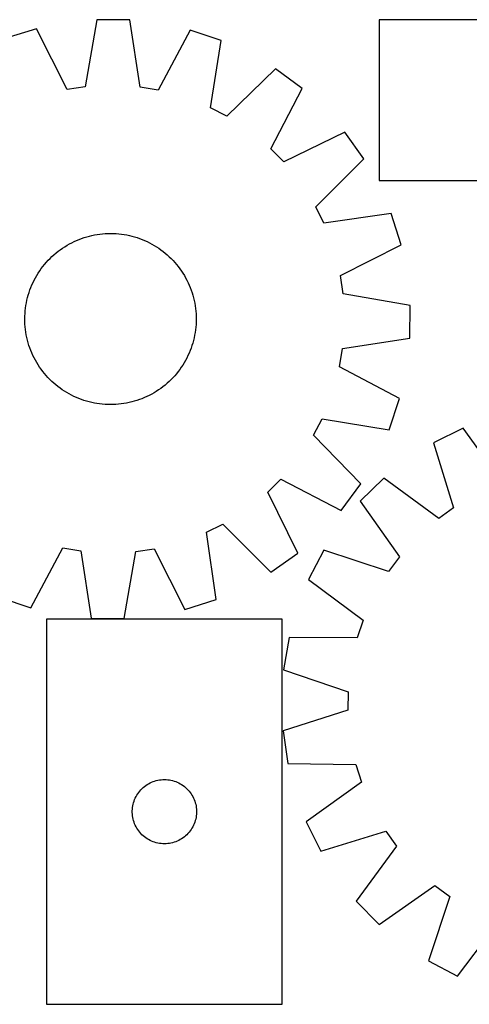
# Model space of a CAD drawing. Header units: millimetres. Extents: x 7 to 1493, y 7 to 467.
# Tile 4 of 5: x 1026 to 1236, y 7 to 467. Entities that reach past the tile are written whole.
import ezdxf

# ---------------------------------------------------------------- set-up
doc = ezdxf.new("R2010")
doc.units = ezdxf.units.MM
doc.layers.add('CUT', color=7, linetype='CONTINUOUS', true_color=0x000000)

msp = doc.modelspace()

# ---------------------------------------------------------------- linework, layer by layer
at = {"layer": 'CUT'}
for p, q in [((1061.677946, 466.553098), (1056.243307, 435.257101)), ((1077.063325, 466.409374), (1061.677946, 466.553098)), ((1081.912355, 435.01731), (1077.063325, 466.409374)), ((1493.428178, 466.47956), (1193.428178, 466.47956)), ((1193.428178, 466.47956), (1193.428178, 391.47956)), ((1033.449985, 462.352139), (1018.773207, 457.734486)), ((1047.762367, 433.994945), (1033.449985, 462.352139)), ((1105.207878, 461.681803), (1090.368235, 433.596937)), ((1119.79583, 456.79077), (1105.207878, 461.681803)), ((1114.70685, 425.43671), (1119.79583, 456.79077)), ((1145.101992, 443.597438), (1122.309951, 421.472844)), ((1157.464546, 434.437863), (1145.101992, 443.597438)), ((1056.243307, 435.257101), (1047.762367, 433.994945)), ((1090.368235, 433.596937), (1081.912355, 435.01731)), ((1142.935701, 406.190962), (1157.464546, 434.437863)), ((1122.309951, 421.472844), (1114.70685, 425.43671)), ((1177.455172, 414.070225), (1148.941778, 400.071614)), ((1186.382195, 401.538712), (1177.455172, 414.070225)), ((1148.941778, 400.071614), (1142.935701, 406.190962)), ((1163.83567, 379.163973), (1186.382195, 401.538712)), ((1193.428178, 391.47956), (1393.428178, 391.47956)), ((1167.656806, 371.488148), (1163.83567, 379.163973)), ((1199.100464, 375.990494), (1167.656806, 371.488148)), ((1203.718117, 361.313716), (1199.100464, 375.990494)), ((1051.087519, 362.917235), (1052.233543, 363.432634)), ((1052.233543, 363.432634), (1053.395191, 363.911781)), ((1053.395191, 363.911781), (1054.571315, 364.354204)), ((1054.571315, 364.354204), (1055.760757, 364.759465)), ((1055.760757, 364.759465), (1056.96234, 365.127165)), ((1056.96234, 365.127165), (1058.174881, 365.456941)), ((1058.174881, 365.456941), (1059.397182, 365.748467)), ((1059.397182, 365.748467), (1060.628036, 366.001456)), ((1060.628036, 366.001456), (1061.86623, 366.215658)), ((1061.86623, 366.215658), (1063.110542, 366.390862)), ((1063.110542, 366.390862), (1064.359742, 366.526895)), ((1064.359742, 366.526895), (1065.612599, 366.623622)), ((1065.612599, 366.623622), (1066.867876, 366.680948)), ((1066.867876, 366.680948), (1068.124335, 366.698817)), ((1068.124335, 366.698817), (1069.380734, 366.677211)), ((1069.380734, 366.677211), (1070.635835, 366.616151)), ((1070.635835, 366.616151), (1071.888399, 366.515697)), ((1071.888399, 366.515697), (1073.137189, 366.375949)), ((1073.137189, 366.375949), (1074.380974, 366.197044)), ((1074.380974, 366.197044), (1075.618525, 365.97916)), ((1075.618525, 365.97916), (1076.848622, 365.72251)), ((1076.848622, 365.72251), (1078.07005, 365.427349)), ((1078.07005, 365.427349), (1079.281604, 365.093968)), ((1079.281604, 365.093968), (1080.482089, 364.722695)), ((1080.482089, 364.722695), (1081.670319, 364.313897)), ((1081.670319, 364.313897), (1082.845122, 363.867978)), ((1082.845122, 363.867978), (1084.005339, 363.385377)), ((1043.595595, 358.341492), (1044.601588, 359.094476)), ((1044.601588, 359.094476), (1045.630736, 359.815489)), ((1045.630736, 359.815489), (1046.682025, 360.50382)), ((1046.682025, 360.50382), (1047.754415, 361.15879)), ((1047.754415, 361.15879), (1048.84685, 361.779752)), ((1048.84685, 361.779752), (1049.95825, 362.366093)), ((1049.95825, 362.366093), (1051.087519, 362.917235)), ((1084.005339, 363.385377), (1085.149825, 362.866572)), ((1085.149825, 362.866572), (1086.27745, 362.312073)), ((1086.27745, 362.312073), (1087.387101, 361.722428)), ((1087.387101, 361.722428), (1088.477683, 361.098219)), ((1088.477683, 361.098219), (1089.548121, 360.440062)), ((1089.548121, 360.440062), (1090.597357, 359.748606)), ((1090.597357, 359.748606), (1091.624356, 359.024535)), ((1091.624356, 359.024535), (1092.628105, 358.268562)), ((1175.360923, 347.001333), (1203.718117, 361.313716)), ((1038.946854, 354.124085), (1039.822669, 355.025171)), ((1039.822669, 355.025171), (1040.726355, 355.898301)), ((1040.726355, 355.898301), (1041.657022, 356.742616)), ((1041.657022, 356.742616), (1042.61375, 357.557281)), ((1042.61375, 357.557281), (1043.595595, 358.341492)), ((1092.628105, 358.268562), (1093.607613, 357.481433)), ((1093.607613, 357.481433), (1094.561913, 356.663926)), ((1094.561913, 356.663926), (1095.490063, 355.816847)), ((1095.490063, 355.816847), (1096.391149, 354.941032)), ((1096.391149, 354.941032), (1097.264279, 354.037345)), ((1035.015094, 349.231379), (1035.739166, 350.258378)), ((1035.739166, 350.258378), (1036.495139, 351.262127)), ((1036.495139, 351.262127), (1037.282267, 352.241635)), ((1037.282267, 352.241635), (1038.099775, 353.195935)), ((1038.099775, 353.195935), (1038.946854, 354.124085)), ((1097.264279, 354.037345), (1098.108594, 353.106679)), ((1098.108594, 353.106679), (1098.923259, 352.149951)), ((1098.923259, 352.149951), (1099.70747, 351.168106)), ((1099.70747, 351.168106), (1100.460454, 350.162113)), ((1100.460454, 350.162113), (1101.181467, 349.132964)), ((1032.451628, 344.911472), (1033.041273, 346.021123)), ((1033.041273, 346.021123), (1033.665482, 347.111705)), ((1033.665482, 347.111705), (1034.323639, 348.182143)), ((1034.323639, 348.182143), (1035.015094, 349.231379)), ((1101.181467, 349.132964), (1101.869798, 348.081676)), ((1101.869798, 348.081676), (1102.524768, 347.009285)), ((1102.524768, 347.009285), (1103.14573, 345.916851)), ((1103.14573, 345.916851), (1103.732071, 344.805451)), ((1176.623079, 338.520394), (1175.360923, 347.001333)), ((1030.449803, 340.304341), (1030.895723, 341.479144)), ((1030.895723, 341.479144), (1031.378323, 342.639361)), ((1031.378323, 342.639361), (1031.897129, 343.783847)), ((1031.897129, 343.783847), (1032.451628, 344.911472)), ((1103.732071, 344.805451), (1104.283213, 343.676181)), ((1104.283213, 343.676181), (1104.798612, 342.530157)), ((1104.798612, 342.530157), (1105.277759, 341.36851)), ((1105.277759, 341.36851), (1105.720182, 340.192385)), ((1029.04119, 335.482644), (1029.336352, 336.704072)), ((1029.336352, 336.704072), (1029.669733, 337.915626)), ((1029.669733, 337.915626), (1030.041006, 339.116111)), ((1030.041006, 339.116111), (1030.449803, 340.304341)), ((1105.720182, 340.192385), (1106.125443, 339.002944)), ((1106.125443, 339.002944), (1106.493143, 337.80136)), ((1106.493143, 337.80136), (1106.822919, 336.58882)), ((1106.822919, 336.58882), (1107.114445, 335.366519)), ((1207.919076, 333.085755), (1176.623079, 338.520394)), ((1028.248004, 330.522421), (1028.387752, 331.771211)), ((1028.387752, 331.771211), (1028.566656, 333.014996)), ((1028.566656, 333.014996), (1028.784541, 334.252547)), ((1028.784541, 334.252547), (1029.04119, 335.482644)), ((1107.114445, 335.366519), (1107.367434, 334.135664)), ((1107.367434, 334.135664), (1107.581636, 332.89747)), ((1107.581636, 332.89747), (1107.75684, 331.653159)), ((1107.75684, 331.653159), (1107.892873, 330.403958)), ((1207.775352, 317.700376), (1207.919076, 333.085755)), ((1028.064884, 326.758357), (1028.08649, 328.014756)), ((1028.082752, 325.501898), (1028.064884, 326.758357)), ((1028.08649, 328.014756), (1028.14755, 329.269857)), ((1028.14755, 329.269857), (1028.248004, 330.522421)), ((1107.892873, 330.403958), (1107.9896, 329.151101)), ((1107.9896, 329.151101), (1108.046926, 327.895824)), ((1108.064795, 326.639366), (1108.043189, 325.382966)), ((1108.046926, 327.895824), (1108.064795, 326.639366)), ((1028.140079, 324.246621), (1028.082752, 325.501898)), ((1028.236806, 322.993764), (1028.140079, 324.246621)), ((1028.372838, 321.744564), (1028.236806, 322.993764)), ((1107.881675, 322.875302), (1107.741927, 321.626511)), ((1107.982129, 324.127865), (1107.881675, 322.875302)), ((1108.043189, 325.382966), (1107.982129, 324.127865)), ((1028.548042, 320.500252), (1028.372838, 321.744564)), ((1028.762244, 319.262058), (1028.548042, 320.500252)), ((1029.015233, 318.031204), (1028.762244, 319.262058)), ((1029.30676, 316.808903), (1029.015233, 318.031204)), ((1107.088488, 317.915079), (1106.793327, 316.693651)), ((1107.345138, 319.145176), (1107.088488, 317.915079)), ((1107.563022, 320.382727), (1107.345138, 319.145176)), ((1107.741927, 321.626511), (1107.563022, 320.382727)), ((1176.383288, 312.851346), (1207.775352, 317.700376)), ((1029.636536, 315.596362), (1029.30676, 316.808903)), ((1030.004236, 314.394779), (1029.636536, 315.596362)), ((1030.409497, 313.205337), (1030.004236, 314.394779)), ((1030.851919, 312.029213), (1030.409497, 313.205337)), ((1105.679875, 313.093382), (1105.233956, 311.918578)), ((1106.088673, 314.281612), (1105.679875, 313.093382)), ((1106.459946, 315.482097), (1106.088673, 314.281612)), ((1106.793327, 316.693651), (1106.459946, 315.482097)), ((1174.962915, 304.395466), (1176.383288, 312.851346)), ((1031.331066, 310.867565), (1030.851919, 312.029213)), ((1031.846465, 309.721541), (1031.331066, 310.867565)), ((1032.397607, 308.592272), (1031.846465, 309.721541)), ((1032.983949, 307.480872), (1032.397607, 308.592272)), ((1103.678051, 308.486251), (1103.088406, 307.3766)), ((1104.232549, 309.613876), (1103.678051, 308.486251)), ((1104.751355, 310.758361), (1104.232549, 309.613876)), ((1105.233956, 311.918578), (1104.751355, 310.758361)), ((1033.604911, 306.388437), (1032.983949, 307.480872)), ((1034.25988, 305.316047), (1033.604911, 306.388437)), ((1034.948212, 304.264758), (1034.25988, 305.316047)), ((1035.669225, 303.23561), (1034.948212, 304.264758)), ((1101.114584, 304.166344), (1100.390513, 303.139345)), ((1101.80604, 305.21558), (1101.114584, 304.166344)), ((1102.464197, 306.286017), (1101.80604, 305.21558)), ((1103.088406, 307.3766), (1102.464197, 306.286017)), ((1203.047781, 289.555822), (1174.962915, 304.395466)), ((1036.422209, 302.229617), (1035.669225, 303.23561)), ((1037.20642, 301.247772), (1036.422209, 302.229617)), ((1038.021085, 300.291044), (1037.20642, 301.247772)), ((1038.865399, 299.360378), (1038.021085, 300.291044)), ((1039.73853, 298.456691), (1038.865399, 299.360378)), ((1097.182825, 299.273637), (1096.30701, 298.372552)), ((1098.029904, 300.201788), (1097.182825, 299.273637)), ((1098.847411, 301.156088), (1098.029904, 300.201788)), ((1099.63454, 302.135596), (1098.847411, 301.156088)), ((1100.390513, 303.139345), (1099.63454, 302.135596)), ((1040.639615, 297.580876), (1039.73853, 298.456691)), ((1041.567766, 296.733797), (1040.639615, 297.580876)), ((1042.522066, 295.916289), (1041.567766, 296.733797)), ((1043.501574, 295.129161), (1042.522066, 295.916289)), ((1044.505323, 294.373188), (1043.501574, 295.129161)), ((1092.534084, 295.056231), (1091.528091, 294.303247)), ((1093.515929, 295.840442), (1092.534084, 295.056231)), ((1094.472657, 296.655107), (1093.515929, 295.840442)), ((1095.403323, 297.499421), (1094.472657, 296.655107)), ((1096.30701, 298.372552), (1095.403323, 297.499421)), ((1045.532322, 293.649116), (1044.505323, 294.373188)), ((1046.581558, 292.957661), (1045.532322, 293.649116)), ((1047.651995, 292.299504), (1046.581558, 292.957661)), ((1048.742578, 291.675295), (1047.651995, 292.299504)), ((1049.852229, 291.08565), (1048.742578, 291.675295)), ((1050.979854, 290.531151), (1049.852229, 291.08565)), ((1052.124339, 290.012345), (1050.979854, 290.531151)), ((1053.284556, 289.529745), (1052.124339, 290.012345)), ((1083.896135, 289.965088), (1082.734488, 289.485941)), ((1085.042159, 290.480487), (1083.896135, 289.965088)), ((1086.171429, 291.03163), (1085.042159, 290.480487)), ((1087.282829, 291.617971), (1086.171429, 291.03163)), ((1088.375263, 292.238933), (1087.282829, 291.617971)), ((1089.447654, 292.893903), (1088.375263, 292.238933)), ((1090.498942, 293.582234), (1089.447654, 292.893903)), ((1091.528091, 294.303247), (1090.498942, 293.582234)), ((1054.45936, 289.083825), (1053.284556, 289.529745)), ((1055.64759, 288.675028), (1054.45936, 289.083825)), ((1056.848074, 288.303755), (1055.64759, 288.675028)), ((1058.059629, 287.970374), (1056.848074, 288.303755)), ((1059.281057, 287.675213), (1058.059629, 287.970374)), ((1060.511154, 287.418563), (1059.281057, 287.675213)), ((1061.748705, 287.200679), (1060.511154, 287.418563)), ((1062.992489, 287.021774), (1061.748705, 287.200679)), ((1064.24128, 286.882026), (1062.992489, 287.021774)), ((1065.493843, 286.781572), (1064.24128, 286.882026)), ((1066.748944, 286.720512), (1065.493843, 286.781572)), ((1068.005344, 286.698906), (1066.748944, 286.720512)), ((1069.261802, 286.716774), (1068.005344, 286.698906)), ((1070.517079, 286.774101), (1069.261802, 286.716774)), ((1071.769936, 286.870828), (1070.517079, 286.774101)), ((1073.019137, 287.00686), (1071.769936, 286.870828)), ((1074.263448, 287.182064), (1073.019137, 287.00686)), ((1075.501642, 287.396266), (1074.263448, 287.182064)), ((1076.732497, 287.649256), (1075.501642, 287.396266)), ((1077.954798, 287.940782), (1076.732497, 287.649256)), ((1079.167338, 288.270558), (1077.954798, 287.940782)), ((1080.368922, 288.638258), (1079.167338, 288.270558)), ((1081.558363, 289.043519), (1080.368922, 288.638258)), ((1082.734488, 289.485941), (1081.558363, 289.043519)), ((1198.156747, 274.96787), (1203.047781, 289.555822)), ((1162.838822, 272.45375), (1166.802688, 280.05685)), ((1166.802688, 280.05685), (1198.156747, 274.96787)), ((1184.963416, 249.661709), (1162.838822, 272.45375)), ((1232.677712, 275.732008), (1218.899233, 268.884814)), ((1251.232035, 249.950001), (1232.677712, 275.732008)), ((1218.899233, 268.884814), (1228.243948, 238.526108)), ((1141.437592, 245.821923), (1147.55694, 251.827999)), ((1147.55694, 251.827999), (1175.803841, 237.299155)), ((1175.803841, 237.299155), (1184.963416, 249.661709)), ((1195.643643, 252.342646), (1184.655429, 241.572794)), ((1221.256931, 233.556102), (1195.643643, 252.342646)), ((1155.436203, 217.308529), (1141.437592, 245.821923)), ((1184.655429, 241.572794), (1202.924137, 215.587624)), ((1228.243948, 238.526108), (1221.256931, 233.556102)), ((1112.854126, 227.106895), (1120.529951, 230.92803)), ((1120.529951, 230.92803), (1142.90469, 208.381505)), ((1117.356472, 195.663237), (1112.854126, 227.106895)), ((1030.9218, 191.715919), (1045.761444, 219.800786)), ((1045.761444, 219.800786), (1054.217324, 218.380413)), ((1054.217324, 218.380413), (1059.066354, 186.988349)), ((1074.451733, 186.844624), (1079.886372, 218.140622)), ((1079.886372, 218.140622), (1088.367311, 219.402777)), ((1088.367311, 219.402777), (1102.679694, 191.045583)), ((1142.90469, 208.381505), (1155.436203, 217.308529)), ((1167.649859, 218.653884), (1160.527515, 205.015602)), ((1197.814905, 208.70176), (1167.649859, 218.653884)), ((1202.924137, 215.587624), (1197.814905, 208.70176)), ((1160.527515, 205.015602), (1185.931948, 185.947578)), ((1016.333848, 196.606953), (1030.9218, 191.715919)), ((1102.679694, 191.045583), (1117.356472, 195.663237)), ((1038.217947, 186.520322), (1038.217947, 6.520322)), ((1148.217947, 186.520322), (1038.217947, 186.520322)), ((1059.066354, 186.988349), (1074.451733, 186.844624)), ((1148.217947, 6.520322), (1148.217947, 186.520322)), ((1185.931948, 185.947578), (1183.200628, 177.819893)), ((1151.436589, 177.963413), (1148.877298, 162.79171)), ((1183.200628, 177.819893), (1151.436589, 177.963413)), ((1148.877298, 162.79171), (1178.930693, 152.507343)), ((1178.930693, 152.507343), (1178.844647, 143.933431)), ((1178.844647, 143.933431), (1148.5909, 134.254299)), ((1148.5909, 134.254299), (1150.845184, 119.034288)), ((1150.845184, 119.034288), (1182.605705, 118.540284)), ((1182.605705, 118.540284), (1185.173355, 110.359419)), ((1087.211138, 110.265075), (1087.926665, 110.556074)), ((1087.926665, 110.556074), (1088.656224, 110.809853)), ((1088.656224, 110.809853), (1089.39788, 111.025738)), ((1089.39788, 111.025738), (1090.149666, 111.203157)), ((1090.149666, 111.203157), (1090.909588, 111.34164)), ((1090.909588, 111.34164), (1091.675632, 111.44082)), ((1091.675632, 111.44082), (1092.445765, 111.500433)), ((1092.445765, 111.500433), (1093.217947, 111.520322)), ((1093.217947, 111.520322), (1093.990128, 111.500433)), ((1093.990128, 111.500433), (1094.760262, 111.44082)), ((1094.760262, 111.44082), (1095.526305, 111.34164)), ((1095.526305, 111.34164), (1096.286228, 111.203157)), ((1096.286228, 111.203157), (1097.038013, 111.025738)), ((1097.038013, 111.025738), (1097.779669, 110.809853)), ((1097.779669, 110.809853), (1098.509228, 110.556074)), ((1098.509228, 110.556074), (1099.224755, 110.265075)), ((1081.220358, 105.523536), (1081.69974, 106.12922)), ((1081.69974, 106.12922), (1082.209666, 106.709422)), ((1082.209666, 106.709422), (1082.748784, 107.262605)), ((1082.748784, 107.262605), (1083.315665, 107.787301)), ((1083.315665, 107.787301), (1083.908804, 108.282119)), ((1083.908804, 108.282119), (1084.52663, 108.745747)), ((1084.52663, 108.745747), (1085.167504, 109.176955)), ((1085.167504, 109.176955), (1085.829726, 109.574601)), ((1085.829726, 109.574601), (1086.51154, 109.937628)), ((1086.51154, 109.937628), (1087.211138, 110.265075)), ((1099.224755, 110.265075), (1099.924354, 109.937628)), ((1099.924354, 109.937628), (1100.606168, 109.574601)), ((1100.606168, 109.574601), (1101.26839, 109.176955)), ((1101.26839, 109.176955), (1101.909263, 108.745747)), ((1101.909263, 108.745747), (1102.527089, 108.282119)), ((1102.527089, 108.282119), (1103.120228, 107.787301)), ((1103.120228, 107.787301), (1103.687109, 107.262605)), ((1103.687109, 107.262605), (1104.226227, 106.709422)), ((1104.226227, 106.709422), (1104.736153, 106.12922)), ((1104.736153, 106.12922), (1105.215535, 105.523536)), ((1185.173355, 110.359419), (1159.391348, 91.805096)), ((1078.815699, 100.712606), (1079.050608, 101.448458)), ((1079.050608, 101.448458), (1079.323087, 102.17124)), ((1079.323087, 102.17124), (1079.632413, 102.879038)), ((1079.632413, 102.879038), (1079.977765, 103.569973)), ((1079.977765, 103.569973), (1080.358227, 104.242214)), ((1080.358227, 104.242214), (1080.772791, 104.893978)), ((1080.772791, 104.893978), (1081.220358, 105.523536)), ((1105.215535, 105.523536), (1105.663102, 104.893978)), ((1105.663102, 104.893978), (1106.077666, 104.242214)), ((1106.077666, 104.242214), (1106.458129, 103.569973)), ((1106.458129, 103.569973), (1106.803481, 102.879038)), ((1106.803481, 102.879038), (1107.112806, 102.17124)), ((1107.112806, 102.17124), (1107.385285, 101.448458)), ((1107.385285, 101.448458), (1107.620195, 100.712606)), ((1078.22292, 96.906541), (1078.262684, 97.677954)), ((1078.22292, 96.134103), (1078.22292, 96.906541)), ((1078.262684, 97.677954), (1078.342107, 98.446297)), ((1078.342107, 98.446297), (1078.460977, 99.209533)), ((1078.460977, 99.209533), (1078.618981, 99.965638)), ((1078.618981, 99.965638), (1078.815699, 100.712606)), ((1107.620195, 100.712606), (1107.816912, 99.965638)), ((1107.816912, 99.965638), (1107.974916, 99.209533)), ((1107.974916, 99.209533), (1108.093787, 98.446297)), ((1108.093787, 98.446297), (1108.17321, 97.677954)), ((1108.17321, 97.677954), (1108.212974, 96.906541)), ((1108.212974, 96.906541), (1108.212974, 96.134103)), ((1078.262684, 95.36269), (1078.22292, 96.134103)), ((1078.342107, 94.594347), (1078.262684, 95.36269)), ((1078.460977, 93.831111), (1078.342107, 94.594347)), ((1078.618981, 93.075006), (1078.460977, 93.831111)), ((1078.815699, 92.328037), (1078.618981, 93.075006)), ((1079.050608, 91.592186), (1078.815699, 92.328037)), ((1107.620195, 92.328037), (1107.385285, 91.592186)), ((1107.816912, 93.075006), (1107.620195, 92.328037)), ((1107.974916, 93.831111), (1107.816912, 93.075006)), ((1108.093787, 94.594347), (1107.974916, 93.831111)), ((1108.17321, 95.36269), (1108.093787, 94.594347)), ((1108.212974, 96.134103), (1108.17321, 95.36269)), ((1079.323087, 90.869403), (1079.050608, 91.592186)), ((1079.632413, 90.161606), (1079.323087, 90.869403)), ((1079.977765, 89.470671), (1079.632413, 90.161606)), ((1080.358227, 88.79843), (1079.977765, 89.470671)), ((1080.772791, 88.146666), (1080.358227, 88.79843)), ((1081.220358, 87.517108), (1080.772791, 88.146666)), ((1081.69974, 86.911424), (1081.220358, 87.517108)), ((1105.215535, 87.517108), (1104.736153, 86.911424)), ((1105.663102, 88.146666), (1105.215535, 87.517108)), ((1106.077666, 88.79843), (1105.663102, 88.146666)), ((1106.458129, 89.470671), (1106.077666, 88.79843)), ((1106.803481, 90.161606), (1106.458129, 89.470671)), ((1107.112806, 90.869403), (1106.803481, 90.161606)), ((1107.385285, 91.592186), (1107.112806, 90.869403)), ((1159.391348, 91.805096), (1166.238542, 78.026617)), ((1082.209666, 86.331222), (1081.69974, 86.911424)), ((1082.748784, 85.778039), (1082.209666, 86.331222)), ((1083.315665, 85.253343), (1082.748784, 85.778039)), ((1083.908804, 84.758525), (1083.315665, 85.253343)), ((1084.52663, 84.294897), (1083.908804, 84.758525)), ((1085.167504, 83.863688), (1084.52663, 84.294897)), ((1085.829726, 83.466043), (1085.167504, 83.863688)), ((1086.51154, 83.103016), (1085.829726, 83.466043)), ((1087.211138, 82.775568), (1086.51154, 83.103016)), ((1099.924354, 83.103016), (1099.224755, 82.775568)), ((1100.606168, 83.466043), (1099.924354, 83.103016)), ((1101.26839, 83.863688), (1100.606168, 83.466043)), ((1101.909263, 84.294897), (1101.26839, 83.863688)), ((1102.527089, 84.758525), (1101.909263, 84.294897)), ((1103.120228, 85.253343), (1102.527089, 84.758525)), ((1103.687109, 85.778039), (1103.120228, 85.253343)), ((1104.226227, 86.331222), (1103.687109, 85.778039)), ((1104.736153, 86.911424), (1104.226227, 86.331222)), ((1166.238542, 78.026617), (1196.597248, 87.371332)), ((1196.597248, 87.371332), (1201.567254, 80.384314)), ((1087.926665, 82.48457), (1087.211138, 82.775568)), ((1088.656224, 82.230791), (1087.926665, 82.48457)), ((1089.39788, 82.014906), (1088.656224, 82.230791)), ((1090.149666, 81.837487), (1089.39788, 82.014906)), ((1090.909588, 81.699003), (1090.149666, 81.837487)), ((1091.675632, 81.599824), (1090.909588, 81.699003)), ((1092.445765, 81.540211), (1091.675632, 81.599824)), ((1093.217947, 81.520322), (1092.445765, 81.540211)), ((1093.990128, 81.540211), (1093.217947, 81.520322)), ((1094.760262, 81.599824), (1093.990128, 81.540211)), ((1095.526305, 81.699003), (1094.760262, 81.599824)), ((1096.286228, 81.837487), (1095.526305, 81.699003)), ((1097.038013, 82.014906), (1096.286228, 81.837487)), ((1097.779669, 82.230791), (1097.038013, 82.014906)), ((1098.509228, 82.48457), (1097.779669, 82.230791)), ((1099.224755, 82.775568), (1098.509228, 82.48457)), ((1201.567254, 80.384314), (1182.78071, 54.771026)), ((1193.550562, 43.782813), (1219.535732, 62.051521)), ((1219.535732, 62.051521), (1226.421595, 56.942289)), ((1226.421595, 56.942289), (1216.469472, 26.777243)), ((1182.78071, 54.771026), (1193.550562, 43.782813)), ((1230.107754, 19.654898), (1249.175778, 45.059331)), ((1216.469472, 26.777243), (1230.107754, 19.654898)), ((1038.217947, 6.520322), (1148.217947, 6.520322))]:
    msp.add_line(p, q, dxfattribs=at)

doc.saveas('drawing.dxf')
